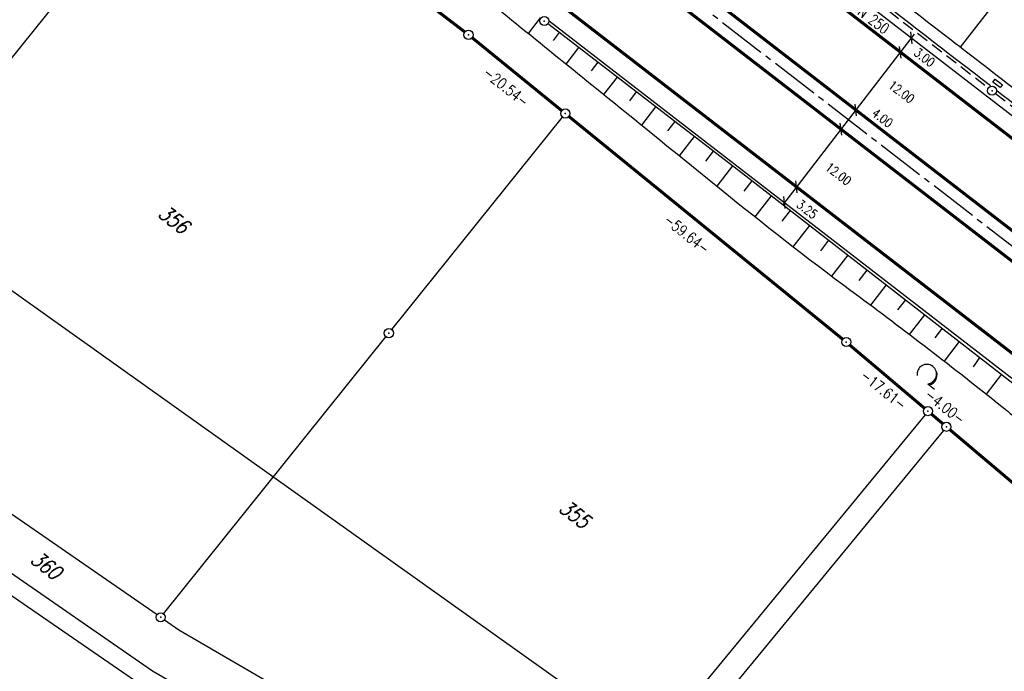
# Model space of a CAD drawing. Extents: x 448814 to 449970, y 436659 to 437685.
# Tile 28 of 132: x 449216 to 449379, y 437143 to 437250. Entities that reach past the tile are written whole.
import ezdxf
from ezdxf.enums import TextEntityAlignment as Align

# ---------------------------------------------------------------- set-up
doc = ezdxf.new("R2010")
doc.units = 0
doc.header["$LTSCALE"] = 2
doc.header["$MEASUREMENT"] = 0
for name, pattern in [('ACHSE', [5.5, 4, -0.5, 0.5, -0.5]), ('AUSGEZOGEN', [0]), ('GESTRICH-X2', [1.5, 1, -0.5])]:
    doc.linetypes.add(name, pattern=pattern)
doc.layers.get('0').update_dxf_attribs({"linetype": 'AUSGEZOGEN'})
for name, color, linetype in [('213-ABSTAND', 8, 'AUSGEZOGEN'), ('213-GRENZL-BAB', 7, 'AUSGEZOGEN'), ('213_FLSTNR', 8, 'AUSGEZOGEN'), ('213_GRENZL', 8, 'AUSGEZOGEN'), ('213_GRENZP', 8, 'AUSGEZOGEN'), ('213GRENZP-BAB', 7, 'AUSGEZOGEN'), ('ACHSETOP', 250, 'ACHSE'), ('BOESCHG', 250, 'AUSGEZOGEN'), ('FBRTOP', 250, 'AUSGEZOGEN'), ('KANAL', 7, 'GESTRICH-X2'), ('MULDE', 250, 'AUSGEZOGEN'), ('SCHRIFT', 7, 'AUSGEZOGEN'), ('SCHSYMBOL', 200, 'AUSGEZOGEN'), ('STRASSE', 250, 'AUSGEZOGEN'), ('STROMLTG', 4, 'AUSGEZOGEN'), ('TEXTO', 4, 'CONTINUOUS'), ('WALD', 8, 'AUSGEZOGEN')]:
    doc.layers.add(name, color=color, linetype=linetype)
doc.styles.add('ROMANS', font='romans.shx', dxfattribs={"width": 0.8})

# ---------------------------------------------------------------- blocks, each defined once
blk = doc.blocks.new('GST')
at = {"color": 0}
blk.add_circle((0, 0), 0.75, dxfattribs=at)
blk.add_point((0, 0), dxfattribs=at)
blk = doc.blocks.new('13')
blk.add_lwpolyline([(0.76, 1.22), (-0.75, 1.22), (-0.75, 1.8), (0.76, 1.8)], close=True)
at = {"rotation": 180}
blk.add_blockref('GST', (0, 0), dxfattribs=at)
blk = doc.blocks.new('10')
blk.add_blockref('GST', (0, 0))
blk = doc.blocks.new('LW')
at = {"color": 0}
blk.add_line((1.18, 0), (2.58, 0), dxfattribs=at)
for centre, radius, start, end in [((0.07, 1.19), 1.6, 312.7202, 226.7249), ((0.17, 1.08), 1.68, 321.1992, 68.9844), ((0.08, 1.13), 1.67, 319.2916, 65.2101)]:
    blk.add_arc(centre, radius, start, end, dxfattribs=at)

msp = doc.modelspace()

# ---------------------------------------------------------------- linework, layer by layer
msp.add_line((449363.7, 437247.42), (449341.99, 437219.29))
at = {"layer": '213-GRENZL-BAB', "const_width": 0.5, "flags": 128}
for points in [[(449246.19, 437281.03), (449289.7, 437247.79)], [(449290.88, 437246.86), (449305.65, 437234.84)], [(449351.91, 437197.2), (449306.81, 437233.9)], [(449365.37, 437185.84), (449353.06, 437196.25)], [(449368.42, 437183.26), (449366.51, 437184.88)], [(449415.28, 437143.65), (449369.56, 437182.3)]]:
    msp.add_lwpolyline(points, dxfattribs=at)
at = {"layer": '213_GRENZL'}
for p, q in [((449214.32, 437242.55), (449245.11, 437280.89)), ((449277.65, 437198.79), (449305.75, 437233.78)), ((449115.48, 437227.5), (449238.28, 437142.59)), ((449240.09, 437152), (449276.71, 437197.62)), ((449239.01, 437151.84), (449176.91, 437194.75)), ((449236.03, 437140.49), (449162.05, 437191.41)), ((449365.46, 437184.77), (449309.09, 437116.2)), ((449368.51, 437182.19), (449312.57, 437114.18)), ((449240.24, 437150.99), (449242.58, 437149.36)), ((449242.58, 437149.36), (449301.96, 437114.92)), ((449238.28, 437142.59), (449360.55, 437071.89))]:
    msp.add_line(p, q, dxfattribs=at)
at = {"layer": 'ACHSETOP', "flags": 128}
msp.add_lwpolyline([(448957.68, 437538.39), (449011.27, 437497.03), (449090.43, 437435.92), (449169.59, 437374.82), (449248.76, 437313.72), (449327.92, 437252.62), (449426.87, 437176.24), (449506.03, 437115.14), (449624.77, 437023.48), (449723.72, 436947.11), (449842.47, 436855.45), (449856.16, 436844.88)], dxfattribs=at)
at = {"layer": 'BOESCHG'}
for p, q in [((449371.28, 437245.3), (449379.55, 437255.87)), ((449300.15, 437247.56), (449302.13, 437250.13)), ((449304.28, 437246.37), (449305.3, 437247.69)), ((449306.37, 437242.52), (449308.47, 437245.25)), ((449310.56, 437241.41), (449311.64, 437242.81)), ((449312.59, 437237.49), (449314.81, 437240.37)), ((449316.84, 437236.45), (449317.98, 437237.93)), ((449318.81, 437232.45), (449321.15, 437235.49)), ((449323.12, 437231.49), (449324.32, 437233.05)), ((449325.03, 437227.41), (449327.49, 437230.61)), ((449329.4, 437226.53), (449330.66, 437228.18)), ((449331.25, 437222.38), (449333.83, 437225.74)), ((449335.67, 437221.58), (449337, 437223.29)), ((449337.47, 437217.37), (449340.16, 437220.84)), ((449341.96, 437216.64), (449343.32, 437218.39)), ((449343.76, 437212.44), (449346.48, 437215.94)), ((449348.29, 437211.74), (449349.64, 437213.49)), ((449350.12, 437207.58), (449352.8, 437211.03)), ((449354.64, 437206.88), (449355.96, 437208.58)), ((449356.53, 437202.79), (449359.12, 437206.13)), ((449361.01, 437202.04), (449362.28, 437203.68)), ((449362.93, 437197.98), (449365.44, 437201.23)), ((449368.27, 437199.03), (449367.07, 437197.42)), ((449371.08, 437196.85), (449368.62, 437193.61)), ((449374.48, 437194.22), (449373.4, 437192.67)), ((449375.56, 437188.17), (449378.09, 437191.42))]:
    msp.add_line(p, q, dxfattribs=at)
msp.add_lwpolyline([(449266.97, 437274.2, -0.000532), (449286.17, 437258.85, -0.001248), (449294.33, 437252.27, -0.000114), (449319.16, 437232.17, 0.000203), (449333.12, 437220.86, 0.010678), (449354.61, 437204.22, -0.00948), (449378.86, 437185.54, -0.044305), (449380.48, 437183.99, -0.00904), (449387.56, 437175.59)], format="xyb", dxfattribs=at)
msp.add_lwpolyline([(449303.53, 437249.06), (449335.98, 437224.08), (449386.59, 437184.82), (449395.76, 437177.81)], dxfattribs=at)
at = {"layer": 'FBRTOP'}
msp.add_lwpolyline([(448968.07, 437551.85, -0.000001), (448991.97, 437533.4, 0.000001), (449021.66, 437510.48, 0), (449059.52, 437481.26, 0), (449100.82, 437449.38, 0.000002), (449140.4, 437418.83, -0.000003), (449179.98, 437388.28, -0.000004), (449219.56, 437357.73, 0.000004), (449259.14, 437327.18), (449338.3, 437266.08), (449437.26, 437189.7), (449516.42, 437128.6), (449635.16, 437036.94), (449660.73, 437017.16, -0.000002)], format="xyb", dxfattribs=at)
at = {"layer": 'FBRTOP', "const_width": 0.5}
for points in [[(448966.25, 437549.49, -0.000001), (448990.15, 437531.04), (449019.84, 437508.13), (449057.7, 437478.9), (449099, 437447.02, 0.000002), (449138.58, 437416.47, -0.000003), (449178.16, 437385.92, -0.000004), (449217.74, 437355.37, 0.000004), (449257.32, 437324.82), (449336.48, 437263.72), (449435.43, 437187.34), (449514.6, 437126.24), (449633.34, 437034.58), (449658.91, 437014.8)], [(448958.91, 437539.97, -0.000001), (448982.81, 437521.52, 0.000001), (449012.49, 437498.61, 0), (449050.36, 437469.38, 0), (449091.65, 437437.51, 0.000002), (449131.24, 437406.96, -0.000003), (449170.82, 437376.41, -0.000004), (449210.4, 437345.85, 0.000004), (449249.98, 437315.3), (449329.14, 437254.2), (449428.09, 437177.82), (449507.25, 437116.72), (449574.42, 437064.88)], [(448965.93, 437529.5, -0.000001), (448980.36, 437518.36, 0.000001), (449010.05, 437495.44, 0.000001), (449047.91, 437466.22, 0.000001), (449089.21, 437434.34, 0.000002), (449128.79, 437403.79, -0.000003), (449168.37, 437373.24, -0.000004), (449207.95, 437342.69, 0.000004), (449247.53, 437312.14), (449326.69, 437251.03), (449425.65, 437174.66), (449504.81, 437113.55), (449571.97, 437061.72)]]:
    msp.add_lwpolyline(points, format="xyb", dxfattribs=at)
msp.add_lwpolyline([(448949.13, 437527.31), (449002.72, 437485.94), (449081.88, 437424.84), (449161.04, 437363.74), (449240.2, 437302.64), (449319.36, 437241.54), (449418.31, 437165.16), (449497.47, 437104.06), (449616.22, 437012.4), (449715.17, 436936.02), (449833.91, 436844.37), (449847.61, 436833.8)], dxfattribs=at)
at = {"layer": 'FBRTOP'}
msp.add_lwpolyline([(449303.59, 437249.61), (449317.38, 437238.96), (449416.33, 437162.58), (449495.49, 437101.48), (449501.16, 437097.11)], dxfattribs=at)
at = {"layer": 'KANAL'}
for p, q in [((449345.25, 437262.25), (449375.91, 437238.59)), ((449377.09, 437237.66), (449411.97, 437210.53))]:
    msp.add_line(p, q, dxfattribs=at)
at = {"layer": 'MULDE'}
for points in [[(449251.54, 437337.65, 0.000018), (449270.97, 437322.66, -0.000032), (449282.27, 437313.95, -0.000015), (449298.34, 437301.55, 0.000035), (449314.41, 437289.16, 0.000217), (449324.66, 437281.26, -0.000104), (449346.07, 437264.77, -0.000202), (449355.96, 437257.14, -0.000091), (449378.02, 437240.12, -0.000091)], [(449345.48, 437262.7, -0.000189), (449354.74, 437255.56, -0.000088), (449376.22, 437238.98, -0.000091)], [(449378.02, 437240.12, -0.001662), (449394.79, 437227.07, 0.001449), (449414, 437212.12, 0.002921), (449434.8, 437196.22, -0.003313), (449453.15, 437182.17, -0.000109), (449466.03, 437172.17, 0.000053), (449492.65, 437151.49, 0.00005), (449518.31, 437131.57, 0.000501)], [(449377.33, 437238.12, -0.001608), (449393.56, 437225.5, 0.001413), (449412.29, 437210.91, 0.002921)]]:
    msp.add_lwpolyline(points, format="xyb", dxfattribs=at)
at = {"layer": 'SCHRIFT'}
for p, q in [((449363.37, 437245.85), (449363.11, 437247.8)), ((449361.54, 437243.47), (449361.28, 437245.43)), ((449354.2, 437233.97), (449353.95, 437235.93)), ((449351.76, 437230.81), (449351.5, 437232.76)), ((449344.43, 437221.31), (449344.17, 437223.26)), ((449342.44, 437218.74), (449342.19, 437220.69))]:
    msp.add_line(p, q, dxfattribs=at)
at = {"layer": 'STRASSE'}
for points in [[(449378.39, 437273.8, 0.000219), (449408.94, 437249.11, 0.000389)], [(449354.28, 437284.37, 0.000359), (449357.91, 437281.36, 0.003129), (449373.91, 437268.25, 0.000219), (449404.46, 437243.56, 0.000389), (449421.69, 437229.68, 0.000199), (449432, 437221.39, 0.000081), (449457.46, 437200.94, 0.002212), (449494.32, 437171.61, 0.005742), (449508.7, 437160.54, 0.0056), (449521.91, 437150.84, 0.002613), (449550.55, 437130.52, 0.00064), (449578.54, 437110.94, -0.001217), (449593.23, 437100.63, -0.000457), (449613.18, 437086.54, 0.000962), (449622.66, 437079.85, 0.000105), (449627.31, 437076.59, 0.000015), (449659.79, 437053.81, 0.000123), (449666.12, 437049.37, -0.000021), (449703.92, 437022.89, -0.00448), (449713.39, 437016.12, -0.002235), (449739.72, 436996.78)]]:
    msp.add_lwpolyline(points, format="xyb", dxfattribs=at)
at = {"layer": 'STROMLTG', "flags": 128}
msp.add_lwpolyline([(449808.66, 436783.33), (449699.48, 436860.62), (449444.3, 437041.88), (449195.4, 437219.16), (448919.45, 437415.95), (448883.12, 437441.79)], dxfattribs=at)

# ---------------------------------------------------------------- block references
at = {"layer": '213_GRENZP', "rotation": 322.3369117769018}
for p in [(449277.18, 437198.2), (449239.62, 437151.41)]:
    msp.add_blockref('GST', p, dxfattribs=at)
at = {"layer": '213GRENZP-BAB', "rotation": 322.3369009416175}
for p in [(449290.3, 437247.33), (449306.23, 437234.37), (449352.49, 437196.73), (449365.94, 437185.36), (449368.99, 437182.78)]:
    msp.add_blockref('GST', p, dxfattribs=at)
at = {"layer": 'SCHSYMBOL', "rotation": 322.3365}
for name, p in [('10', (449302.77, 437249.59)), ('13', (449376.5, 437238.13))]:
    msp.add_blockref(name, p, dxfattribs=at)
at = {"layer": 'WALD', "rotation": 322.3369009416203}
msp.add_blockref('LW', (449364.98, 437190.56), dxfattribs=at)

# ---------------------------------------------------------------- texts
at = {"layer": '213-ABSTAND', "char_height": 1.8, "attachment_point": 5, "style": 'ROMANS'}
for s, insert, rotation in [('-20.54-', (449296.5, 437238.74), 321.1952), ('-59.64-', (449326.25, 437214.52), 321.4623), ('-17.61-', (449358.63, 437188.87), 321.4623), ('-4.00-', (449368.78, 437186.09), 321.4623)]:
    msp.add_mtext(s, dxfattribs=dict(at, insert=insert, rotation=rotation))
at = {"layer": '213_FLSTNR', "style": 'ROMANS', "oblique": 15, "width": 0.8}
for s, p in [('356', (449238.96, 437217.53)), ('355', (449304.97, 437169.01)), ('360', (449217.95, 437160.57))]:
    msp.add_text(s, height=2.5, rotation=322.3369, dxfattribs=at).set_placement(p)
at = {"layer": 'SCHRIFT', "style": 'ROMANS', "width": 0.8}
for s, p in [('3.00', (449363.5, 437244.12)), ('12.00', (449359.3, 437238.75)), ('4.00', (449356.58, 437234.14)), ('12.00', (449348.92, 437225.24)), ('3.25', (449344.17, 437219.1))]:
    msp.add_text(s, height=1.5, rotation=322.4536, dxfattribs=at).set_placement(p)
at = {"layer": 'TEXTO', "style": 'ROMANS', "width": 0.75}
msp.add_text('KMZR DN 250', height=1.8, rotation=322.3326, dxfattribs=at).set_placement((449353.64, 437251.23), align=Align.CENTER)

doc.saveas('drawing.dxf')
